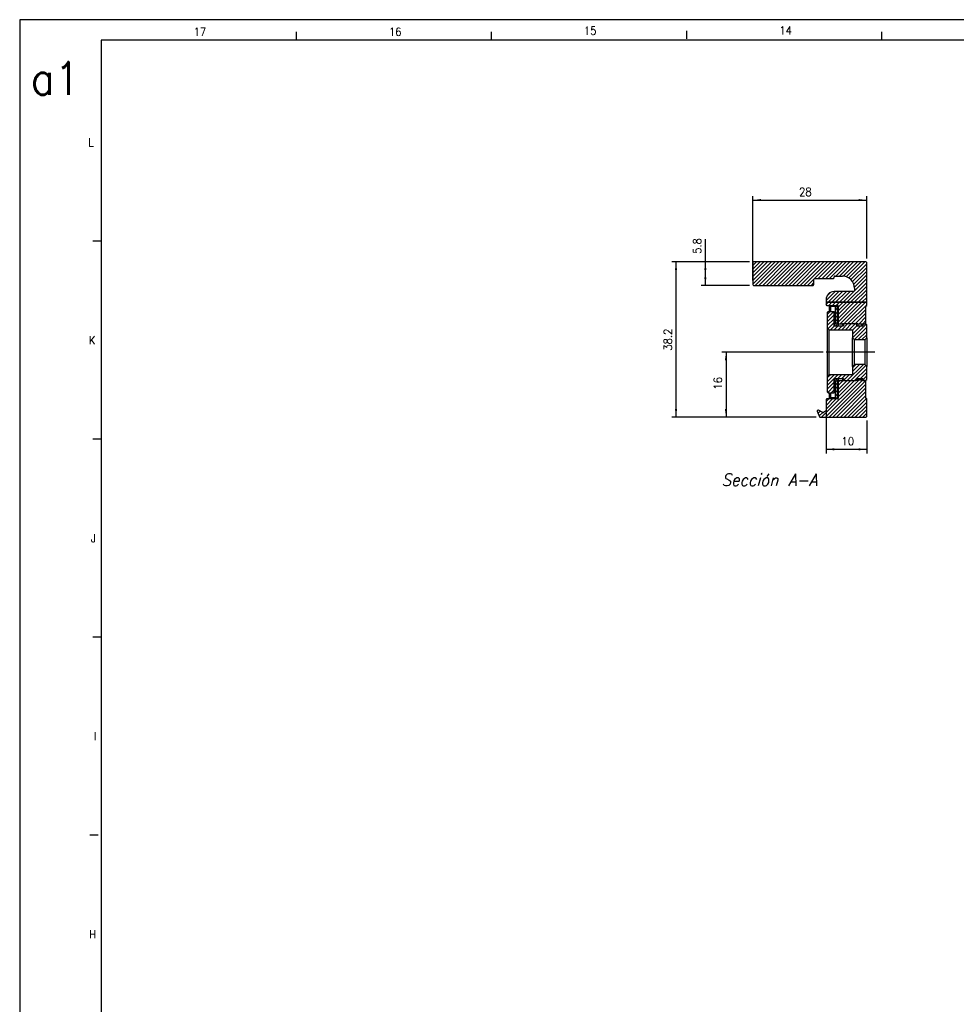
# Model space of a CAD drawing. Header units: inches. Extents: x -381 to 1766, y -418 to 176.
# Tile 7 of 19: x -381 to -151, y -66 to 176. Entities that reach past the tile are written whole.
import ezdxf

# ---------------------------------------------------------------- set-up
doc = ezdxf.new("R2010")
doc.units = ezdxf.units.IN
doc.linetypes.add('DOT_CENTER', pattern=[14, 12, -1, 0, -1])
doc.layers.add('1', color=7, linetype='Continuous')
doc.styles.add('CONVERTER_11', font='txt.shx', dxfattribs={"width": 0.9, "oblique": 15})
doc.styles.add('CONVERTER_12', font='txt.shx', dxfattribs={"width": 0.9})
doc.dimstyles.new('ME10_DIM_17', dxfattribs={"dimtxt": 2, "dimasz": 2, "dimexe": 1, "dimexo": 1, "dimgap": 1, "dimtad": 1, "dimdsep": 46, "dimtxsty": 'CONVERTER_12', "dimsah": 1, "dimcen": 0.09, "dimclrd": 2, "dimclre": 2, "dimclrt": 2, "dimadec": 0, "dimazin": 0, "dimtfac": 1, "dimtdec": 4, "dimtix": 1, "dimtmove": 0, "dimatfit": 3, "dimfxl": 1, "dimtolj": 1, "dimtzin": 0, "dimarcsym": 0})
doc.dimstyles.new('ME10_DIM_18', dxfattribs={"dimtxt": 2, "dimasz": 2, "dimexe": 1, "dimexo": 1, "dimgap": 1, "dimtad": 1, "dimdsep": 46, "dimtxsty": 'CONVERTER_12', "dimsah": 1, "dimcen": 0.09, "dimclrd": 2, "dimclre": 2, "dimclrt": 2, "dimadec": 0, "dimazin": 0, "dimtfac": 1, "dimtdec": 4, "dimtix": 1, "dimtmove": 0, "dimatfit": 3, "dimfxl": 1, "dimtolj": 1, "dimtzin": 0, "dimarcsym": 0})
doc.dimstyles.new('ME10_DIM_19', dxfattribs={"dimtxt": 2, "dimasz": 2, "dimexe": 1, "dimexo": 1, "dimgap": 1, "dimtad": 1, "dimdsep": 46, "dimtxsty": 'CONVERTER_12', "dimsah": 1, "dimcen": 0.09, "dimclrd": 2, "dimclre": 2, "dimclrt": 2, "dimadec": 0, "dimazin": 0, "dimtfac": 1, "dimtdec": 4, "dimtix": 1, "dimtmove": 0, "dimatfit": 3, "dimfxl": 1, "dimtolj": 1, "dimtzin": 0, "dimarcsym": 0})
doc.dimstyles.new('ME10_DIM_20', dxfattribs={"dimtxt": 2, "dimasz": 2, "dimexe": 1, "dimexo": 1, "dimgap": 1, "dimtad": 1, "dimdsep": 46, "dimtxsty": 'CONVERTER_12', "dimsah": 1, "dimcen": 0.09, "dimclrd": 2, "dimclre": 2, "dimclrt": 2, "dimadec": 0, "dimazin": 0, "dimtfac": 1, "dimtdec": 4, "dimtix": 1, "dimtmove": 0, "dimatfit": 3, "dimfxl": 1, "dimtolj": 1, "dimtzin": 0, "dimarcsym": 0})
doc.dimstyles.new('ME10_DIM_21', dxfattribs={"dimtxt": 2, "dimasz": 2, "dimexe": 1, "dimexo": 1, "dimgap": 1, "dimtad": 1, "dimdsep": 46, "dimtxsty": 'CONVERTER_12', "dimsah": 1, "dimcen": 0.09, "dimclrd": 2, "dimclre": 2, "dimclrt": 2, "dimadec": 0, "dimazin": 0, "dimtfac": 1, "dimtdec": 4, "dimtix": 1, "dimtmove": 0, "dimatfit": 3, "dimfxl": 1, "dimtolj": 1, "dimtzin": 0, "dimarcsym": 0})
pattern_1 = [(45, (0, 0), (-0.4596194, 0.4596194), [])]

# ---------------------------------------------------------------- blocks, each defined once
blk = doc.blocks.new('SOPORTE_SV_870__3', base_point=(-201, 77.9))
at = {"linetype": 'Continuous'}
h = blk.add_hatch(dxfattribs=at)
h.set_pattern_fill('_USER', color=254, scale=0.65, angle=45, pattern_type=0)
h.set_pattern_definition(pattern_1)
edge = h.paths.add_edge_path()
edge.add_arc((-186.2, 110.5), 0.2, 270, 360)
edge.add_line((-186, 110.5), (-186, 111.8))
edge.add_arc((-185.8, 111.8), 0.2, 90, 180, ccw=False)
edge.add_line((-185.8, 112), (-181.2, 112))
edge.add_arc((-181.2, 112.2), 0.2, 270, 360)
edge.add_line((-181, 112.2), (-181, 112.4))
edge.add_arc((-180.8, 112.4), 0.2, 90, 180, ccw=False)
edge.add_line((-180.8, 112.6), (-179, 112.6))
edge.add_arc((-179, 109.6), 3, 0, 90, ccw=False)
edge.add_line((-176, 109.6), (-176, 109))
edge.add_arc((-176.2, 109), 0.2, -90, 0, ccw=False)
edge.add_line((-176.2, 108.8), (-181, 108.8))
edge.add_arc((-181, 106.8), 2, 90, 180)
edge.add_line((-183, 106.8), (-183, 106.15))
edge.add_line((-183, 106.15), (-173, 106.15))
edge.add_line((-173, 106.15), (-173, 115.9))
edge.add_arc((-173.2, 115.9), 0.2, 0, 90)
edge.add_line((-173.2, 116.1), (-200.8, 116.1))
edge.add_arc((-200.8, 115.9), 0.2, 90, 180)
edge.add_line((-201, 115.9), (-201, 110.5))
edge.add_arc((-200.8, 110.5), 0.2, 180, 270)
edge.add_line((-200.8, 110.3), (-186.2, 110.3))
h = blk.add_hatch(dxfattribs=at)
h.set_pattern_fill('_USER', color=254, scale=0.65, angle=45, pattern_type=0)
h.set_pattern_definition(pattern_1)
edge = h.paths.add_edge_path()
edge.add_line((-179, 100.85), (-179, 100.9))
edge.add_line((-179, 100.9), (-178.75, 100.9))
edge.add_line((-178.75, 100.9), (-175.94, 100.9))
edge.add_line((-175.94, 100.9), (-175.2, 100.9))
edge.add_line((-175.2, 100.9), (-175.2, 100.8))
edge.add_line((-175.2, 100.8), (-174.2, 100.8))
edge.add_line((-174.2, 100.8), (-174.2, 100.85))
edge.add_line((-174.2, 100.85), (-173.95, 100.85))
edge.add_line((-173.95, 100.85), (-173.49, 100.85))
edge.add_line((-173.49, 100.85), (-173.2, 100.85))
edge.add_line((-173.2, 100.85), (-173.2, 105.2))
edge.add_line((-173.2, 105.2), (-173, 105.4))
edge.add_line((-173, 105.4), (-173, 106.15))
edge.add_line((-173, 106.15), (-183, 106.15))
edge.add_line((-183, 106.15), (-183, 105.6))
edge.add_arc((-182.8, 105.6), 0.2, 180, 270)
edge.add_line((-182.8, 105.4), (-180.2, 105.4))
edge.add_arc((-180.2, 105.2), 0.2, 0, 90, ccw=False)
edge.add_line((-180, 105.2), (-180, 100.85))
edge.add_line((-180, 100.85), (-179, 100.85))
h = blk.add_hatch(dxfattribs=at)
h.set_pattern_fill('_USER', color=254, scale=0.65, angle=45, pattern_type=0)
h.set_pattern_definition(pattern_1)
h.paths.add_polyline_path([(-180.7, 101), (-180.7, 105.1), (-180.2, 105.1), (-180.2, 101)])
h = blk.add_hatch(dxfattribs=at)
h.set_pattern_fill('_USER', color=254, scale=0.65, angle=45, pattern_type=0)
h.set_pattern_definition(pattern_1)
edge = h.paths.add_edge_path()
edge.add_line((-176, 96.9), (-176.5, 97.4))
edge.add_line((-176.5, 97.4), (-176.5, 99.4))
edge.add_line((-176.5, 99.4), (-182.2, 99.4))
edge.add_line((-182.2, 99.4), (-182.7, 99.9))
edge.add_line((-182.7, 99.9), (-182.7, 103.65))
edge.add_line((-182.7, 103.65), (-182.45, 103.9))
edge.add_line((-182.45, 103.9), (-181, 103.9))
edge.add_line((-181, 103.9), (-181, 100.37))
edge.add_line((-181, 100.37), (-178.75, 100.37))
edge.add_line((-178.75, 100.37), (-178.75, 100.9))
edge.add_line((-178.75, 100.9), (-175.94, 100.9))
edge.add_arc((-175.94, 100.29), 0.613, 36.3292, 89.4593, ccw=False)
edge.add_line((-175.45, 100.65), (-175.45, 100.37))
edge.add_line((-175.45, 100.37), (-173.95, 100.37))
edge.add_line((-173.95, 100.37), (-173.95, 100.85))
edge.add_line((-173.95, 100.85), (-173.49, 100.85))
edge.add_arc((-173.49, 100.24), 0.613, 36.3182, 89.4483, ccw=False)
edge.add_line((-173, 100.6), (-173, 97.4))
edge.add_line((-173, 97.4), (-173.5, 96.9))
edge.add_line((-173.5, 96.9), (-176, 96.9))
h = blk.add_hatch(dxfattribs=at)
h.set_pattern_fill('_USER', color=254, scale=0.65, angle=45, pattern_type=0)
h.set_pattern_definition(pattern_1)
edge = h.paths.add_edge_path()
edge.add_line((-182.7, 84.15), (-182.45, 83.9))
edge.add_line((-182.45, 83.9), (-181, 83.9))
edge.add_line((-181, 83.9), (-181, 87.42))
edge.add_line((-181, 87.42), (-178.75, 87.42))
edge.add_line((-178.75, 87.42), (-178.75, 86.9))
edge.add_line((-178.75, 86.9), (-175.94, 86.9))
edge.add_arc((-175.94, 87.51), 0.613, 270.5407, 323.6708)
edge.add_line((-175.45, 87.15), (-175.45, 87.42))
edge.add_line((-175.45, 87.42), (-173.95, 87.42))
edge.add_line((-173.95, 87.42), (-173.95, 86.95))
edge.add_line((-173.95, 86.95), (-173.49, 86.95))
edge.add_arc((-173.49, 87.56), 0.613, 270.5529, 323.6819)
edge.add_line((-173, 87.2), (-173, 90.4))
edge.add_line((-173, 90.4), (-173.5, 90.9))
edge.add_line((-173.5, 90.9), (-176, 90.9))
edge.add_line((-176, 90.9), (-176.5, 90.4))
edge.add_line((-176.5, 90.4), (-176.5, 88.4))
edge.add_line((-176.5, 88.4), (-182.2, 88.4))
edge.add_line((-182.2, 88.4), (-182.7, 87.9))
edge.add_line((-182.7, 87.9), (-182.7, 84.15))
h = blk.add_hatch(dxfattribs=at)
h.set_pattern_fill('_USER', color=254, scale=0.65, angle=45, pattern_type=0)
h.set_pattern_definition(pattern_1)
edge = h.paths.add_edge_path()
edge.add_line((-173.2, 82.6), (-173.2, 86.95))
edge.add_line((-173.2, 86.95), (-173.49, 86.95))
edge.add_line((-173.49, 86.95), (-173.95, 86.95))
edge.add_line((-173.95, 86.95), (-174.2, 86.95))
edge.add_line((-174.2, 86.95), (-174.2, 87))
edge.add_line((-174.2, 87), (-175.2, 87))
edge.add_line((-175.2, 87), (-175.2, 86.9))
edge.add_line((-175.2, 86.9), (-175.94, 86.9))
edge.add_line((-175.94, 86.9), (-178.75, 86.9))
edge.add_line((-178.75, 86.9), (-179, 86.9))
edge.add_line((-179, 86.9), (-179, 86.95))
edge.add_line((-179, 86.95), (-180, 86.95))
edge.add_line((-180, 86.95), (-180, 82.6))
edge.add_arc((-180.2, 82.6), 0.2, -90, 0, ccw=False)
edge.add_line((-180.2, 82.4), (-182.8, 82.4))
edge.add_arc((-182.8, 82.2), 0.2, 90, 180)
edge.add_line((-183, 82.2), (-183, 79.57))
edge.add_arc((-183.2, 79.57), 0.2, 300, 360, ccw=False)
edge.add_line((-183.1, 79.39), (-183.62, 79.09))
edge.add_arc((-183.72, 79.27), 0.2, 244, 300, ccw=False)
edge.add_line((-183.81, 79.09), (-184.89, 79.61))
edge.add_arc((-184.97, 79.43), 0.2, 64, 203.1311)
edge.add_line((-185.16, 79.35), (-184.59, 78.02))
edge.add_arc((-184.41, 78.1), 0.2, 203.1311, 270)
edge.add_line((-184.41, 77.9), (-173.2, 77.9))
edge.add_arc((-173.2, 78.1), 0.2, 270, 360)
edge.add_line((-173, 78.1), (-173, 82.4))
edge.add_line((-173, 82.4), (-173.2, 82.6))
h = blk.add_hatch(dxfattribs=at)
h.set_pattern_fill('_USER', color=254, scale=0.65, angle=45, pattern_type=0)
h.set_pattern_definition(pattern_1)
h.paths.add_polyline_path([(-180.2, 82.7), (-180.2, 86.8), (-180.7, 86.8), (-180.7, 82.7)])
at = {"color": 7, "linetype": 'Continuous'}
for p, q in [((-201, 115.9), (-201, 110.5)), ((-173.2, 116.1), (-200.8, 116.1)), ((-173, 106.15), (-173, 115.9)), ((-186, 110.5), (-186, 111.8)), ((-185.8, 112), (-181.2, 112)), ((-181, 112.2), (-181, 112.4)), ((-180.8, 112.6), (-179, 112.6)), ((-200.8, 110.3), (-186.2, 110.3)), ((-176, 109.6), (-176, 109)), ((-183, 106.8), (-183, 106.15)), ((-176.2, 108.8), (-181, 108.8)), ((-183, 106.15), (-183, 105.6)), ((-182.8, 105.4), (-180.2, 105.4)), ((-181.83, 105.1), (-182.2, 105.1)), ((-182.2, 105.1), (-182.2, 103.9)), ((-181.83, 103.9), (-181.83, 105.1)), ((-180.7, 105.1), (-181.83, 105.1)), ((-180.7, 105.1), (-180.2, 105.1)), ((-180.7, 101), (-180.7, 105.1)), ((-180.2, 105.1), (-180.09, 105.1)), ((-180.2, 101), (-180.2, 105.1)), ((-180, 105.1), (-180.09, 105.1)), ((-180, 105.2), (-180, 100.85)), ((-173.2, 105.2), (-173, 105.4)), ((-173.2, 100.85), (-173.2, 105.2)), ((-173, 105.4), (-173, 106.15)), ((-182.7, 103.65), (-182.45, 103.9)), ((-182.7, 103.65), (-182.7, 99.9)), ((-182.45, 103.9), (-181, 103.9)), ((-181, 100.37), (-181, 103.9)), ((-182.7, 99.9), (-182.7, 93.9)), ((-182.2, 99.4), (-182.7, 99.9)), ((-182.2, 88.4), (-182.2, 99.4)), ((-182.2, 99.4), (-176.5, 99.4)), ((-181, 100.37), (-178.75, 100.37)), ((-180.96, 100.37), (-180.78, 100.81)), ((-180.78, 100.81), (-180.7, 101)), ((-180.2, 101), (-180.7, 101)), ((-180.45, 100.37), (-180.44, 100.41)), ((-180.44, 100.41), (-180.26, 100.85)), ((-180.26, 100.85), (-180.2, 101)), ((-180, 100.85), (-180, 100.37)), ((-180, 100.85), (-179, 100.85)), ((-179, 100.85), (-179, 100.9)), ((-179, 100.9), (-178.75, 100.9)), ((-179, 100.85), (-179, 100.37)), ((-178.75, 100.9), (-178.75, 100.37)), ((-178.75, 100.9), (-175.94, 100.9)), ((-176.5, 99.4), (-176.5, 97.4)), ((-175.94, 100.9), (-175.2, 100.9)), ((-175.45, 100.37), (-175.45, 100.65)), ((-175.45, 100.37), (-173.95, 100.37)), ((-175.2, 100.9), (-175.2, 100.8)), ((-174.2, 100.8), (-175.2, 100.8)), ((-175.2, 100.8), (-175.2, 100.37)), ((-174.2, 100.8), (-174.2, 100.85)), ((-174.2, 100.85), (-173.95, 100.85)), ((-174.2, 100.37), (-174.2, 100.8)), ((-173.95, 100.85), (-173.49, 100.85)), ((-173.95, 100.85), (-173.95, 100.37)), ((-173.95, 100.85), (-173.49, 100.85)), ((-173.49, 100.85), (-173.2, 100.85)), ((-173.2, 100.73), (-173.2, 100.85)), ((-173, 97.4), (-173, 100.6)), ((-176.5, 90.4), (-176.5, 97.4)), ((-176, 96.9), (-176.5, 97.4)), ((-176, 90.9), (-176, 96.9)), ((-173.5, 96.9), (-176, 96.9)), ((-173.5, 96.9), (-173, 97.4)), ((-173.5, 96.9), (-173.5, 90.9)), ((-173, 97.4), (-173, 93.9)), ((-182.7, 93.9), (-182.7, 87.9)), ((-173, 93.9), (-173, 90.4)), ((-176, 90.9), (-176.5, 90.4)), ((-176.5, 90.4), (-176.5, 88.4)), ((-173.5, 90.9), (-176, 90.9)), ((-173.5, 90.9), (-173, 90.4)), ((-173, 87.2), (-173, 90.4)), ((-182.2, 88.4), (-182.7, 87.9)), ((-182.7, 87.9), (-182.7, 84.15)), ((-182.2, 88.4), (-176.5, 88.4)), ((-181, 83.9), (-181, 87.42)), ((-181, 87.42), (-178.75, 87.42)), ((-180.78, 86.99), (-180.96, 87.42)), ((-180.44, 87.39), (-180.45, 87.42)), ((-180.26, 86.95), (-180.44, 87.39)), ((-180, 87.42), (-180, 86.95)), ((-179, 87.42), (-179, 86.95)), ((-178.75, 87.42), (-178.75, 86.9)), ((-175.45, 87.15), (-175.45, 87.42)), ((-175.45, 87.42), (-173.95, 87.42)), ((-175.2, 87.42), (-175.2, 87)), ((-174.2, 87), (-174.2, 87.42)), ((-173.95, 87.42), (-173.95, 86.95)), ((-180.7, 86.8), (-180.78, 86.99)), ((-180.7, 82.7), (-180.7, 86.8)), ((-180.2, 86.8), (-180.7, 86.8)), ((-180.2, 86.8), (-180.26, 86.95)), ((-180.2, 82.7), (-180.2, 86.8)), ((-180, 86.95), (-180, 82.6)), ((-180, 86.95), (-179, 86.95)), ((-179, 86.9), (-179, 86.95)), ((-178.75, 86.9), (-179, 86.9)), ((-178.75, 86.9), (-175.94, 86.9)), ((-175.2, 86.9), (-175.94, 86.9)), ((-175.2, 87), (-175.2, 86.9)), ((-174.2, 87), (-175.2, 87)), ((-174.2, 86.95), (-174.2, 87)), ((-173.95, 86.95), (-174.2, 86.95)), ((-173.49, 86.95), (-173.95, 86.95)), ((-173.95, 86.95), (-173.49, 86.95)), ((-173.2, 86.95), (-173.49, 86.95)), ((-173.2, 86.95), (-173.2, 87.07)), ((-173.2, 82.6), (-173.2, 86.95)), ((-180.2, 82.4), (-182.8, 82.4)), ((-182.7, 84.15), (-182.45, 83.9)), ((-182.45, 83.9), (-181, 83.9)), ((-182.2, 83.9), (-182.2, 82.7)), ((-181.83, 82.7), (-182.2, 82.7)), ((-181.83, 82.7), (-181.83, 83.9)), ((-180.7, 82.7), (-181.83, 82.7)), ((-180.7, 82.7), (-180.2, 82.7)), ((-180.09, 82.7), (-180.2, 82.7)), ((-180.09, 82.7), (-180, 82.7)), ((-173, 82.4), (-173.2, 82.6)), ((-173, 78.1), (-173, 82.4)), ((-183, 82.2), (-183, 79.57)), ((-185.16, 79.35), (-184.59, 78.02)), ((-183.81, 79.09), (-184.89, 79.61)), ((-184.41, 77.9), (-173.2, 77.9)), ((-183.1, 79.39), (-183.62, 79.09))]:
    blk.add_line(p, q, dxfattribs=at)
at = {"color": 2, "linetype": 'DOT_CENTER'}
for p, q in [((-183, 106.15), (-173, 106.15)), ((-173, 106.15), (-183, 106.15))]:
    blk.add_line(p, q, dxfattribs=at)
at = {"color": 7, "linetype": 'Continuous'}
for centre, radius, start, end in [((-200.8, 115.9), 0.2, 90, 180), ((-173.2, 115.9), 0.2, 0, 90), ((-185.8, 111.8), 0.2, 90, 180), ((-181.2, 112.2), 0.2, 270, 0), ((-180.8, 112.4), 0.2, 90, 180), ((-179, 109.6), 3, 0, 90), ((-200.8, 110.5), 0.2, 180, 270), ((-186.2, 110.5), 0.2, 270, 360), ((-176.2, 109), 0.2, 270, 0), ((-181, 106.8), 2, 90, 180), ((-182.8, 105.6), 0.2, 180, 270), ((-180.2, 105.2), 0.2, 0, 90), ((-175.94, 100.29), 0.613, 36.3292, 89.4593), ((-173.49, 100.24), 0.613, 36.3182, 89.4483), ((-175.94, 87.51), 0.613, 270.5407, 323.6708), ((-173.49, 87.56), 0.613, 270.5529, 323.6819), ((-182.8, 82.2), 0.2, 90, 180), ((-180.2, 82.6), 0.2, 270, 0), ((-184.97, 79.43), 0.2, 64, 203.1311), ((-184.41, 78.1), 0.2, 203.1311, 270), ((-183.72, 79.27), 0.2, 244, 300), ((-183.2, 79.57), 0.2, 300, 360), ((-173.2, 78.1), 0.2, 270, 360)]:
    blk.add_arc(centre, radius, start, end, dxfattribs=at)
at = {"layer": '1', "color": 2, "linetype": 'DOT_CENTER'}
blk.add_line((-171, 93.9), (-184.7, 93.9), dxfattribs=at)
blk = doc.blocks.new('*D76')
at = {"layer": '1', "color": 2, "linetype": 'Continuous'}
for p, q in [((-201, 111.5), (-201, 132.28)), ((-201, 131.28), (-173, 131.28)), ((-173, 116.9), (-173, 132.28))]:
    blk.add_line(p, q, dxfattribs=at)
at = {"layer": '1', "color": 2}
for points in [[(-199, 131.54), (-199, 131.02), (-201, 131.28)], [(-175, 131.02), (-175, 131.54), (-173, 131.28)]]:
    blk.add_solid(points, dxfattribs=at)
at = {"layer": '1', "color": 2, "insert": (-189.63, 132.28), "char_height": 2, "attachment_point": 7, "rotation": 0.0001, "line_spacing_factor": 0.60024, "style": 'CONVERTER_12'}
blk.add_mtext('28', dxfattribs=at)
blk = doc.blocks.new('*D77')
at = {"layer": '1', "color": 2, "linetype": 'Continuous'}
for p, q in [((-212.66, 116.1), (-212.66, 121.71)), ((-201.8, 116.1), (-213.66, 116.1)), ((-212.66, 110.3), (-212.66, 116.1)), ((-201.8, 110.3), (-213.66, 110.3))]:
    blk.add_line(p, q, dxfattribs=at)
at = {"layer": '1', "color": 2}
for points in [[(-212.39, 114.1), (-212.92, 114.1), (-212.66, 116.1)], [(-212.92, 112.3), (-212.39, 112.3), (-212.66, 110.3)]]:
    blk.add_solid(points, dxfattribs=at)
at = {"layer": '1', "color": 2, "insert": (-213.66, 118.06), "char_height": 2, "attachment_point": 7, "rotation": 90, "line_spacing_factor": 0.60024, "style": 'CONVERTER_12'}
blk.add_mtext('5.8', dxfattribs=at)
blk = doc.blocks.new('*D78')
at = {"layer": '1', "color": 2, "linetype": 'Continuous'}
for p, q in [((-201.8, 116.1), (-220.87, 116.1)), ((-219.87, 77.9), (-219.87, 116.1)), ((-185.41, 77.9), (-220.87, 77.9))]:
    blk.add_line(p, q, dxfattribs=at)
at = {"layer": '1', "color": 2}
for points in [[(-219.61, 114.1), (-220.13, 114.1), (-219.87, 116.1)], [(-220.13, 79.9), (-219.61, 79.9), (-219.87, 77.9)]]:
    blk.add_solid(points, dxfattribs=at)
at = {"layer": '1', "color": 2, "insert": (-220.87, 94.27), "char_height": 2, "attachment_point": 7, "rotation": 90, "line_spacing_factor": 0.60024, "style": 'CONVERTER_12'}
blk.add_mtext('38.2', dxfattribs=at)
blk = doc.blocks.new('*D79')
at = {"layer": '1', "color": 2, "linetype": 'Continuous'}
for p, q in [((-183.7, 93.9), (-208.58, 93.9)), ((-207.58, 93.9), (-207.58, 77.9)), ((-185.41, 77.9), (-208.58, 77.9))]:
    blk.add_line(p, q, dxfattribs=at)
at = {"layer": '1', "color": 2}
for points in [[(-207.32, 91.9), (-207.85, 91.9), (-207.58, 93.9)], [(-207.85, 79.9), (-207.32, 79.9), (-207.58, 77.9)]]:
    blk.add_solid(points, dxfattribs=at)
at = {"layer": '1', "color": 2, "insert": (-208.58, 84.7), "char_height": 2, "attachment_point": 7, "rotation": 90, "line_spacing_factor": 0.60024, "style": 'CONVERTER_12'}
blk.add_mtext('16', dxfattribs=at)
blk = doc.blocks.new('*D80')
at = {"layer": '1', "color": 2, "linetype": 'Continuous'}
for p, q in [((-183, 81.2), (-183, 69.01)), ((-173, 77.1), (-173, 69.01)), ((-183, 70.01), (-173, 70.01))]:
    blk.add_line(p, q, dxfattribs=at)
at = {"layer": '1', "color": 2}
for points in [[(-181, 70.27), (-181, 69.75), (-183, 70.01)], [(-175, 69.75), (-175, 70.27), (-173, 70.01)]]:
    blk.add_solid(points, dxfattribs=at)
at = {"layer": '1', "color": 2, "insert": (-179.2, 71.01), "char_height": 2, "attachment_point": 7, "rotation": 0.0001, "line_spacing_factor": 0.60024, "style": 'CONVERTER_12'}
blk.add_mtext('10', dxfattribs=at)
blk = doc.blocks.new('Marco_a1', base_point=(38.87, -121.38))
at = {"layer": '1', "color": 2, "linetype": 'Continuous'}
for p, q in [((-381.13, 175.62), (-381.13, -418.38)), ((458.87, 175.62), (-381.13, 175.62)), ((-313.19, 172.62), (-313.19, 170.62)), ((-265.25, 172.62), (-265.25, 170.62)), ((-217.31, 172.9), (-217.31, 170.9)), ((-169.37, 172.62), (-169.37, 170.62)), ((-361.13, 121.15), (-363.13, 121.15)), ((-361.13, 72.49), (-363.13, 72.49)), ((-361.13, 23.82), (-363.13, 23.82)), ((-361.87, -24.85), (-363.87, -24.85))]:
    blk.add_line(p, q, dxfattribs=at)
at = {"layer": '1', "color": 7, "linetype": 'Continuous'}
for p, q in [((-361.13, 170.62), (-361.13, -413.38)), ((453.87, 170.62), (-361.13, 170.62))]:
    blk.add_line(p, q, dxfattribs=at)
at = {"layer": '1', "color": 2, "char_height": 2, "attachment_point": 4, "line_spacing_factor": 1.20048, "style": 'CONVERTER_12'}
for s, insert in [('17', (-338.41, 172.65)), ('16', (-290.41, 172.65)), ('15', (-242.52, 172.92)), ('14', (-194.47, 172.98)), ('L', (-364.25, 145.49)), ('K', (-364.16, 96.82)), ('J', (-363.64, 48.15)), ('I', (-362.87, -0.51)), ('H', (-364.08, -49.18))]:
    blk.add_mtext(s, dxfattribs=dict(at, insert=insert))
at = {"layer": '1', "color": 6, "insert": (-378.4, 161.19), "char_height": 8, "attachment_point": 4, "line_spacing_factor": 1.20048, "style": 'CONVERTER_12'}
blk.add_mtext('a1', dxfattribs=at)
blk = doc.blocks.new('Top', base_point=(38.87, -121.38))
blk.add_blockref('Marco_a1', (38.87, -121.38))
blk = doc.blocks.new('_dummy_frame', base_point=(-381.13, -418.38))
blk.add_blockref('Top', (38.87, -121.38))
blk = doc.blocks.new('A-A__4', base_point=(-187, 97))
blk.add_blockref('SOPORTE_SV_870__3', (-201, 77.9))
at = {"layer": '1', "color": 7, "insert": (-196.935, 64.01), "char_height": 3, "attachment_point": 2, "line_spacing_factor": 1.20048, "style": 'CONVERTER_11'}
blk.add_mtext('Sección A-A', dxfattribs=at)
at = {"layer": '1'}
for base, p1, p2, dimstyle, picture, middle in [((-201, 131.28), (-173, 115.9), (-201, 110.5), 'ME10_DIM_17', '*D76', (-188.131, 133.28)), ((-183, 70.01), (-173, 78.1), (-183, 82.2), 'ME10_DIM_21', '*D80', (-178, 72.01))]:
    dim = blk.add_linear_dim(base=base, p1=p1, p2=p2, dimstyle=dimstyle, dxfattribs=at)
    dim.commit()
    dim.dimension.update_dxf_attribs({"geometry": picture, "text_midpoint": middle, "text_rotation": 0.00014})
for base, p1, p2, dimstyle, picture, middle in [((-212.658, 110.3), (-200.8, 116.1), (-200.8, 110.3), 'ME10_DIM_18', '*D77', (-214.658, 119.889)), ((-219.87, 77.9), (-200.8, 116.1), (-184.405, 77.9), 'ME10_DIM_19', '*D78', (-221.87, 97)), ((-207.583, 93.9), (-184.405, 77.9), (-182.7, 93.9), 'ME10_DIM_20', '*D79', (-209.583, 85.9))]:
    dim = blk.add_linear_dim(base=base, p1=p1, p2=p2, angle=90, dimstyle=dimstyle, dxfattribs=at)
    dim.commit()
    dim.dimension.update_dxf_attribs({"geometry": picture, "text_midpoint": middle, "text_rotation": 90})

msp = doc.modelspace()

# ---------------------------------------------------------------- block references
msp.add_blockref('A-A__4', (-187, 97))
at = {"layer": '1'}
msp.add_blockref('_dummy_frame', (-381.13, -418.38), dxfattribs=at)

doc.saveas('drawing.dxf')
